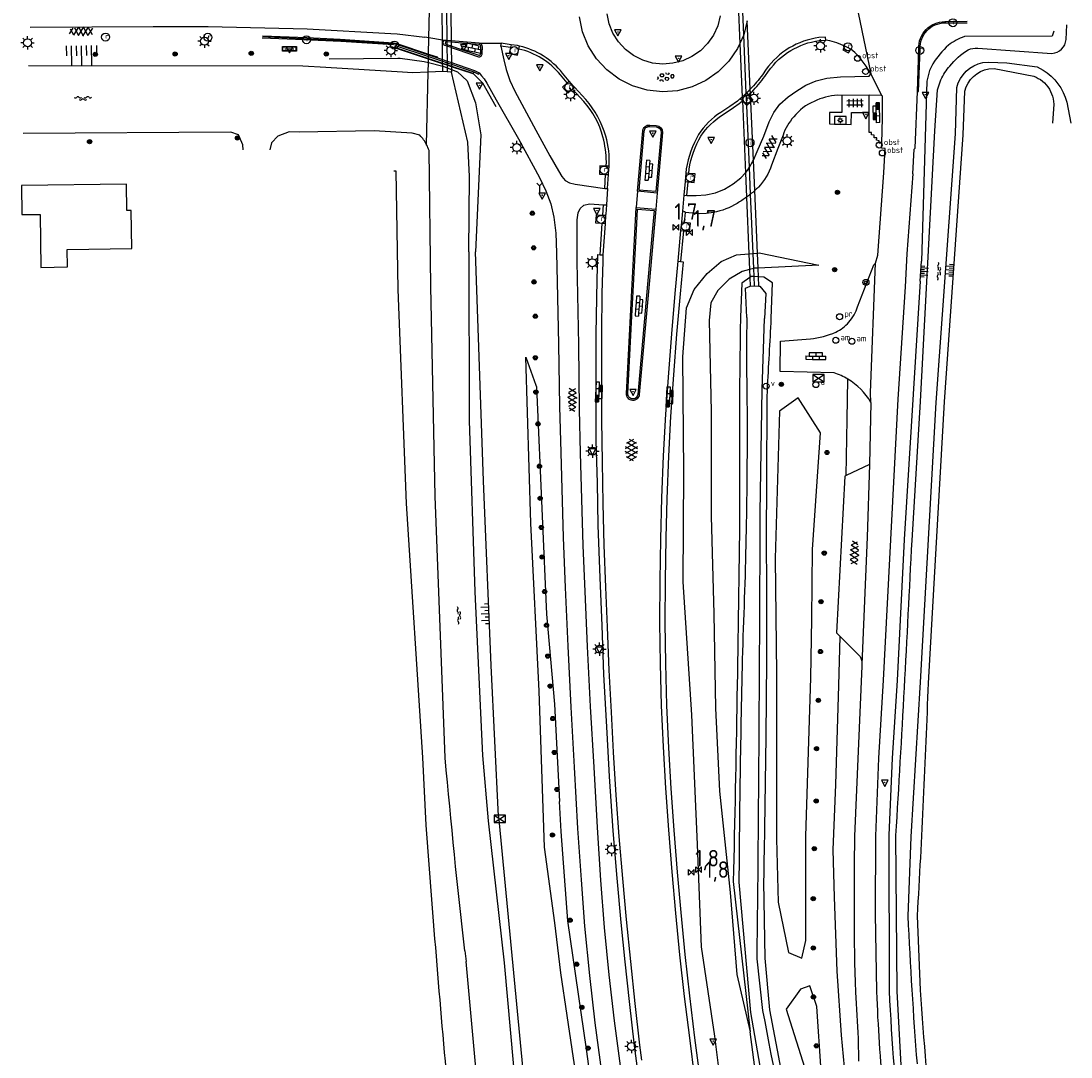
# Model space of a CAD drawing. Extents: x 121149 to 123702, y 457169 to 470031.
# Tile 64 of 87: x 121912 to 122070, y 468057 to 468213. Entities that reach past the tile are written whole.
import ezdxf

# ---------------------------------------------------------------- set-up
doc = ezdxf.new("R2010")
doc.units = 0
doc.header["$LTSCALE"] = 4
doc.layers.get('0').update_dxf_attribs({"color": 8, "linetype": 'CONTINUOUS'})
doc.layers.add('REFERENTIE', color=8, linetype='CONTINUOUS')
doc.styles.add('ISO', font='ISO')

# ---------------------------------------------------------------- blocks, each defined once
blk = doc.blocks.new('klinkers4')
at = {"color": 0, "linetype": 'ByBlock', "lineweight": -2}
for p, q in [((0, 1.5), (-0.5, 1.5)), ((-0.5, 1.5), (-0.5, 0.5)), ((-0.5, 0.5), (-0.5, -0.5)), ((0, 0.5), (-0.5, 0.5)), ((0, 1.5), (0, 1)), ((0.5, 1), (0, 1)), ((0, 1), (0, 0.5)), ((0, 0.5), (0, 0)), ((0.5, 0), (0, 0)), ((0, 0), (0, -0.5)), ((0.5, 0), (0.5, 1)), ((0.5, -1), (0.5, 0)), ((-0.5, -0.5), (-0.5, -1.5)), ((0, -0.5), (-0.5, -0.5)), ((-0.5, -1.5), (0, -1.5)), ((0, -0.5), (0, -1)), ((0, -1), (0.5, -1)), ((0, -1), (0, -1.5))]:
    blk.add_line(p, q, dxfattribs=at)
blk = doc.blocks.new('verkeersbord')
at = {"color": 0}
for p, q in [((0.5, 0.32), (-0.5, 0.32)), ((-0.5, 0.32), (0, -0.6)), ((0, -0.6), (0.5, 0.32))]:
    blk.add_line(p, q, dxfattribs=at)
blk = doc.blocks.new('verkeersbord-pl')
at = {"linetype": 'Continuous'}
blk.add_circle((0, 0), 0.03, dxfattribs=at)
blk = doc.blocks.new('kilometerpaal')
at = {"color": 0}
for p, q in [((-0.44, 0.44), (0.44, -0.44)), ((-0.44, -0.44), (-0.44, 0.44)), ((0.44, 0.44), (-0.44, -0.44)), ((0.44, -0.44), (0.44, 0.44))]:
    blk.add_line(p, q, dxfattribs=at)
at = {"color": 0, "style": 'ISO'}
blk.add_attdef('KILOMETERPAAL', (0.59, 0.87), '', height=2.5, dxfattribs=at)
blk = doc.blocks.new('lichtmast')
at = {"color": 0}
for p, q in [((-0.6, 0), (-1, 0)), ((-0.71, 0.71), (-0.42, 0.42)), ((0, 0.6), (0, 1)), ((0.42, 0.42), (0.71, 0.71)), ((0.6, 0), (1, 0)), ((-0.42, -0.42), (-0.71, -0.71)), ((0, -0.6), (0, -1)), ((0.42, -0.42), (0.71, -0.71))]:
    blk.add_line(p, q, dxfattribs=at)
blk.add_circle((0, 0), 0.6, dxfattribs=at)
blk = doc.blocks.new('asfalt6')
at = {"color": 0, "linetype": 'ByBlock', "lineweight": -2}
for p, q in [((-0.76, 1.01), (0.3, 1.62)), ((-0.3, 1.62), (0.76, 1.01)), ((-0.93, 0.18), (0.7, 1.13)), ((-0.89, -0.52), (0.89, 0.52)), ((-0.89, 0.52), (0.89, -0.52)), ((-0.7, 1.13), (0.93, 0.18)), ((-0.93, -0.18), (0.7, -1.13)), ((-0.76, -1.01), (0.3, -1.62)), ((-0.7, -1.13), (0.93, -0.18)), ((-0.3, -1.62), (0.76, -1.01))]:
    blk.add_line(p, q, dxfattribs=at)
blk = doc.blocks.new('boom')
at = {"color": 0}
for radius in [0.315, 0.225, 0.135]:
    blk.add_circle((0, 0), radius, dxfattribs=at)
blk = doc.blocks.new('asfalt4')
at = {"color": 0, "linetype": 'ByBlock', "lineweight": -2}
for p, q in [((-0.52, 1.14), (0.54, 1.69)), ((-0.43, 1.75), (0.63, 1.08)), ((-0.63, 0.38), (0.64, 1.04)), ((-0.63, 0.4), (0.66, -0.42)), ((-0.57, -0.3), (0.73, 0.38)), ((-0.53, 1.07), (0.74, 0.27)), ((-0.56, -0.38), (0.58, -1.1)), ((-0.49, -0.96), (0.67, -0.36)), ((-0.46, -1.19), (0.39, -1.73)), ((-0.34, -1.59), (0.57, -1.11))]:
    blk.add_line(p, q, dxfattribs=at)
blk = doc.blocks.new('bermverhardingblok')
at = {"color": 0, "linetype": 'ByBlock', "lineweight": -2}
for p, q in [((-0.5, 1.5), (-0.5, -1.5)), ((-0.5, 1.5), (0, 1.5)), ((-0.5, 0.5), (0, 0.5)), ((0, 1.5), (0, -1.5)), ((0.5, 1), (0, 1)), ((0, 1), (0.5, 1)), ((0.5, 0), (0, 0)), ((0.4, 0.9), (0.1, 0.9)), ((0.1, 0.9), (0.1, 0.1)), ((0.4, 0.1), (0.1, 0.1)), ((0.3, 0.8), (0.2, 0.8)), ((0.2, 0.8), (0.2, 0.2)), ((0.3, 0.2), (0.2, 0.2)), ((0.3, 0.8), (0.3, 0.2)), ((0.4, 0.9), (0.4, 0.1)), ((0.5, -1), (0.5, 1)), ((-0.5, -0.5), (0, -0.5)), ((-0.5, -1.5), (0, -1.5)), ((-0.4, -1.4), (-0.4, -0.6)), ((-0.4, -0.6), (-0.1, -0.6)), ((-0.4, -1.4), (-0.1, -1.4)), ((-0.3, -1.3), (-0.3, -0.7)), ((-0.3, -0.7), (-0.2, -0.7)), ((-0.3, -1.3), (-0.2, -1.3)), ((-0.2, -1.3), (-0.2, -0.7)), ((-0.1, -1.4), (-0.1, -0.6)), ((0, -1), (0.5, -1))]:
    blk.add_line(p, q, dxfattribs=at)
blk = doc.blocks.new('verklikker')
at = {"color": 0}
blk.add_circle((0, 0), 0.45, dxfattribs=at)
at = {"color": 0, "style": 'ISO'}
blk.add_attdef('VERKLIKKER', (0.7, 0), '', height=0.9, dxfattribs=at)
blk = doc.blocks.new('afsluiter')
at = {"color": 0}
blk.add_circle((0, 0), 0.45, dxfattribs=at)
at = {"color": 0, "style": 'ISO'}
blk.add_attdef('AFSLUITER', (0.7, 0), '', height=0.9, dxfattribs=at)
blk = doc.blocks.new('schk')
at = {"color": 0}
for p, q in [((0.86, 0.56), (-0.86, 0.56)), ((-0.86, 0.56), (-0.86, -0.56)), ((0.86, -0.56), (0.86, 0.56)), ((-0.86, -0.56), (0.86, -0.56))]:
    blk.add_line(p, q, dxfattribs=at)
at = {"color": 0, "linetype": 'Continuous'}
for p, q in [((-0.86, 0.56), (0.86, -0.56)), ((-0.86, -0.56), (0.86, 0.56))]:
    blk.add_line(p, q, dxfattribs=at)
blk = doc.blocks.new('afsl-brandstof')
at = {"color": 0}
blk.add_circle((0, 0), 0.45, dxfattribs=at)
at = {"color": 0, "style": 'ISO'}
blk.add_attdef('AFSL-BRANDSTOF', (0.7, 0), '', height=0.9, dxfattribs=at)
blk = doc.blocks.new('afvalbak')
at = {"color": 0}
blk.add_circle((0, 0), 0.45, dxfattribs=at)
at = {"color": 0, "style": 'ISO'}
blk.add_attdef('AFVALBAK', (0.7, 0), '', height=0.9, dxfattribs=at)
blk = doc.blocks.new('paal')
at = {"color": 0}
for radius in [0.45, 0.2]:
    blk.add_circle((0, 0), radius, dxfattribs=at)
blk = doc.blocks.new('water')
at = {"color": 0, "linetype": 'ByBlock', "lineweight": -2}
for centre, start, end in [((-0.01, 0.75), 129.7446, 230.2554), ((-0.32, 1.12), 309.7446, 50.2554), ((-0.32, 0.37), 309.7446, 50.2554), ((0.32, 0.01), 129.7446, 230.2554), ((0, 0.38), 309.7446, 50.2554), ((-0.01, -0.74), 129.7446, 230.2554), ((-0.32, -0.37), 309.7446, 50.2554), ((-0.32, -1.12), 309.7446, 50.2554), ((0, -0.37), 309.7446, 50.2554)]:
    blk.add_arc(centre, 0.244, start, end, dxfattribs=at)
blk = doc.blocks.new('talud')
at = {"color": 0}
for p, q in [((0, 0.75), (0.5, 0.75)), ((0, 0.5), (1, 0.5)), ((0, 0.25), (0.5, 0.25)), ((0, 0), (1, 0)), ((0, -0.25), (0.5, -0.25)), ((0, -0.5), (1, -0.5)), ((0, -0.75), (0.5, -0.75))]:
    blk.add_line(p, q, dxfattribs=at)
blk = doc.blocks.new('kolk')
at = {"color": 0}
blk.add_circle((0, 0), 0.6, dxfattribs=at)
at = {"color": 0, "linetype": 'Continuous', "style": 'ISO'}
blk.add_attdef('KOLK', (-0.04, -0.26), '', height=0.8, dxfattribs=at)
blk = doc.blocks.new('plaatsnaam')
at = {"color": 0}
blk.add_line((-0.69, 0), (0.69, 0), dxfattribs=at)
for points in [[(-1.05, 0.35), (1.05, 0.35), (1.05, -0.35), (-1.05, -0.35)], [(-0.99, 0.29), (0.99, 0.29), (0.99, -0.29), (-0.99, -0.29)]]:
    blk.add_lwpolyline(points, close=True, dxfattribs=at)
blk = doc.blocks.new('obstakel')
at = {"color": 0}
blk.add_circle((0, 0), 0.45, dxfattribs=at)
at = {"color": 0, "style": 'ISO'}
blk.add_attdef('OBSTAKEL', (0.7, 0), '', height=0.9, dxfattribs=at)
blk = doc.blocks.new('beton')
at = {"color": 0, "linetype": 'ByBlock', "lineweight": -2}
for p, q in [((-0.68, 0.66), (-0.45, 0.52)), ((-0.45, 0.26), (-0.68, 0.13)), ((-0.23, 1.44), (-0.45, 1.31)), ((-0.45, 1.31), (-0.45, 1.05)), ((-0.45, 1.05), (-0.23, 0.92)), ((-0.45, 0.52), (-0.45, 0.26)), ((0, 1.31), (-0.23, 1.44)), ((-0.23, 0.92), (0, 1.05)), ((0, 1.05), (0, 1.31)), ((0, 0.52), (0.23, 0.66)), ((0, 0.26), (0, 0.52)), ((0.23, 0.13), (0, 0.26)), ((0.23, 0.66), (0.45, 0.52)), ((0.45, 0.26), (0.23, 0.13)), ((0.45, 0.52), (0.45, 0.26)), ((-0.45, -0.26), (-0.23, -0.13)), ((-0.45, -0.52), (-0.45, -0.26)), ((-0.23, -0.66), (-0.45, -0.52)), ((-0.23, -0.13), (0, -0.26)), ((0, -0.52), (-0.23, -0.66)), ((0, -0.26), (0, -0.52)), ((0, -1.05), (0.23, -0.92)), ((0.23, -0.92), (0.45, -1.05)), ((0.45, -0.26), (0.68, -0.13)), ((0.45, -0.52), (0.45, -0.26)), ((0.68, -0.66), (0.45, -0.52))]:
    blk.add_line(p, q, dxfattribs=at)
blk = doc.blocks.new('inspectieput')
at = {"color": 0}
blk.add_circle((0, 0), 0.6, dxfattribs=at)
at = {"color": 0, "linetype": 'Continuous', "style": 'ISO'}
blk.add_attdef('I', (0, -0.39), '', height=0.8, dxfattribs=at)
blk = doc.blocks.new('schk-verl')
at = {"color": 0}
for p, q in [((0.86, 0.56), (-0.86, 0.56)), ((-0.86, 0.56), (-0.86, -0.56)), ((-0.24, 0), (-0.41, 0)), ((-0.29, 0.29), (-0.17, 0.17)), ((0, 0.24), (0, 0.41)), ((0.17, 0.17), (0.29, 0.29)), ((0.24, 0), (0.41, 0)), ((0.86, -0.56), (0.86, 0.56)), ((-0.86, -0.56), (0.86, -0.56)), ((-0.17, -0.17), (-0.29, -0.29)), ((0, -0.24), (0, -0.41)), ((0.17, -0.17), (0.29, -0.29))]:
    blk.add_line(p, q, dxfattribs=at)
blk.add_circle((0, 0), 0.243, dxfattribs=at)
blk = doc.blocks.new('tegels')
at = {"color": 0, "linetype": 'ByBlock', "lineweight": -2}
for p, q in [((0.62, 0.94), (-0.62, 0.94)), ((0.62, 0.31), (-0.62, 0.31)), ((-0.31, -1.23), (-0.31, 1.25)), ((0.31, -1.23), (0.31, 1.25)), ((0.62, -0.31), (-0.62, -0.31)), ((0.62, -0.94), (-0.62, -0.94))]:
    blk.add_line(p, q, dxfattribs=at)
blk = doc.blocks.new('wegwijzer')
at = {"color": 0}
for q in [(-0.42, 1.42), (0.42, 1.42), (0, 0)]:
    blk.add_line((0, 1), q, dxfattribs=at)

msp = doc.modelspace()

# ---------------------------------------------------------------- linework, layer by layer
at = {"layer": 'REFERENTIE'}
for points in [[(122019.672, 468221.762), (122020.175, 468209.906)], [(122036.638, 468221.073), (122039.863, 468205.336)], [(121975.395, 468210.402), (121975.309, 468219.476)], [(121975.934, 468219.629), (121976.048, 468210.335)], [(122020.744, 468211.163), (122020.341, 468220.463)], [(121973.372, 468210.718), (121973.558, 468219.064)], [(121976.636, 468214.568), (121976.701, 468210.284)], [(122020.175, 468209.906), (122019.813, 468209.105), (122018.517, 468207.221), (122016.908, 468205.602), (122015.034, 468204.299), (122012.967, 468203.359), (122010.755, 468202.778), (122008.497, 468202.611), (122006.208, 468202.869), (122004.018, 468203.497), (122002.014, 468204.527), (122000.155, 468205.915), (121998.584, 468207.589), (121997.347, 468209.538), (121996.496, 468211.662), (121996.035, 468213.916)], [(122005.545, 468207.375), (122004.169, 468208.076), (122002.931, 468209.001), (122001.882, 468210.141), (122001.051, 468211.433), (122000.476, 468212.852), (122000.176, 468214.37)], [(122017.187, 468214.042), (122016.829, 468212.548), (122016.185, 468211.151), (122015.313, 468209.882), (122014.237, 468208.801), (122012.956, 468207.918), (122011.577, 468207.274), (122010.078, 468206.899), (122008.553, 468206.785), (122007.031, 468206.934), (122005.545, 468207.375)], [(122021.271, 468213.311), (122020.744, 468211.163)], [(122021.726, 468202.998), (122021.271, 468213.311)], [(121913.355, 468212.352), (121931.871, 468212.453), (121940.11, 468212.423), (121955.039, 468212.112), (121967.653, 468211.4)], [(121967.653, 468211.4), (121968.572, 468211.348), (121972.732, 468210.818)], [(122067.414, 468211.725), (122067.167, 468210.975), (122053.971, 468210.914)], [(122069.279, 468210.502), (122069.39, 468212.714)], [(121948.25, 468210.755), (121953.296, 468210.549), (121960.094, 468210.237), (121968.025, 468209.711)], [(121948.312, 468211.051), (121955.006, 468210.768), (121960.009, 468210.525), (121968.019, 468210.008)], [(121948.312, 468210.913), (121950.121, 468210.848), (121960.06, 468210.396), (121968.055, 468209.87)], [(121968.019, 468210.008), (121968.032, 468210.007), (121968.508, 468209.898)], [(121968.025, 468209.711), (121968.055, 468209.87)], [(121968.055, 468209.87), (121968.47, 468209.769)], [(121968.47, 468209.769), (121968.408, 468209.553)], [(121968.47, 468209.769), (121973.315, 468208.156)], [(121968.508, 468209.898), (121973.318, 468208.291)], [(121973.372, 468210.718), (121972.732, 468210.818)], [(121973.318, 468208.291), (121973.372, 468210.718)], [(121975.395, 468210.402), (121973.372, 468210.718)], [(121975.396, 468210.322), (121975.395, 468210.402)], [(121975.764, 468210.344), (121975.395, 468210.402)], [(121975.423, 468207.449), (121975.396, 468210.322)], [(121976.051, 468210.11), (121975.839, 468210.124), (121975.789, 468209.842), (121976.055, 468209.752)], [(121976.048, 468210.335), (121975.86, 468210.35)], [(121976.048, 468210.335), (121976.051, 468210.11)], [(121976.701, 468210.284), (121976.048, 468210.335)], [(121976.704, 468210.065), (121976.051, 468210.11)], [(121976.051, 468210.11), (121976.055, 468209.752)], [(121976.055, 468209.752), (121976.712, 468209.528)], [(121976.055, 468209.752), (121976.058, 468209.522)], [(121976.701, 468210.284), (121976.704, 468210.065)], [(121980.939, 468209.948), (121976.701, 468210.284)], [(121980.924, 468209.728), (121977.832, 468209.987), (121976.704, 468210.065)], [(121976.704, 468210.065), (121976.712, 468209.528)], [(121980.939, 468209.948), (121984.232, 468209.909)], [(121984.232, 468209.909), (121984.154, 468209.467), (121984.209, 468209.468)], [(121985.752, 468209.699), (121984.232, 468209.909)], [(122020.744, 468211.163), (122020.175, 468209.906)], [(122020.175, 468209.906), (122020.518, 468201.825)], [(122021.124, 468202.392), (122020.744, 468211.163)], [(122033.101, 468210.39), (122033.071, 468210.838), (122032.072, 468210.766)], [(122032.1, 468210.316), (122032.443, 468210.353), (122033.101, 468210.39)], [(122035.949, 468209.475), (122034.761, 468209.992), (122033.728, 468210.282), (122033.101, 468210.39)], [(121973.301, 468207.537), (121968.312, 468209.188), (121968.408, 468209.553)], [(121968.408, 468209.553), (121973.31, 468207.914)], [(121968.482, 468209.229), (121973.303, 468207.626)], [(121973.315, 468208.156), (121973.318, 468208.291)], [(121973.318, 468208.291), (121974.628, 468207.854), (121974.658, 468207.708)], [(121975.728, 468209.635), (121976.058, 468209.522)], [(121976.058, 468209.522), (121976.651, 468209.319), (121976.716, 468209.296)], [(121976.058, 468209.522), (121976.086, 468207.224)], [(121976.712, 468209.528), (121977.669, 468209.202), (121980.864, 468208.103)], [(121976.712, 468209.528), (121976.716, 468209.296)], [(121976.716, 468209.296), (121977.591, 468208.979), (121980.811, 468207.888)], [(121976.716, 468209.296), (121976.75, 468206.999)], [(121981.165, 468208.38), (121981.192, 468209.406)], [(121981.385, 468208.382), (121981.411, 468209.391)], [(121985.655, 468209.27), (121984.209, 468209.468)], [(121984.209, 468209.468), (121984.623, 468207.41), (121984.98, 468205.954), (121985.564, 468204.286), (121986.276, 468202.682), (121989.477, 468196.831), (121991.586, 468192.987), (121992.858, 468190.689), (121993.345, 468189.86), (121993.846, 468189.248), (121994.515, 468188.911), (121995.358, 468188.678), (121999.825, 468188.047)], [(121985.655, 468209.27), (121985.455, 468208.387), (121986.691, 468208.138), (121986.896, 468209.05)], [(121985.752, 468209.699), (121985.655, 468209.27)], [(121986.683, 468209.57), (121985.752, 468209.699)], [(121986.896, 468209.05), (121986.997, 468209.501)], [(122035.949, 468209.475), (122035.659, 468208.945), (122036.537, 468208.468), (122036.851, 468209.014)], [(122036.851, 468209.014), (122035.949, 468209.475)], [(122039.863, 468205.336), (122039.186, 468206.459), (122038.292, 468207.66), (122037.486, 468208.527), (122036.851, 468209.014)], [(122055.976, 468209.204), (122067.139, 468208.391)], [(121958.364, 468207.589), (121968.707, 468207.653)], [(121968.707, 468207.653), (121969.026, 468207.655), (121972.637, 468207.172), (121973.29, 468207.004)], [(121973.258, 468205.571), (121973.29, 468207.004)], [(121973.29, 468207.004), (121973.301, 468207.537)], [(121973.29, 468207.004), (121975.433, 468206.451)], [(121973.301, 468207.537), (121973.303, 468207.626)], [(121975.429, 468206.833), (121973.301, 468207.537)], [(121973.303, 468207.626), (121973.31, 468207.914)], [(121973.303, 468207.626), (121975.428, 468206.92)], [(121973.31, 468207.914), (121973.315, 468208.156)], [(121973.31, 468207.914), (121975.425, 468207.207)], [(121973.315, 468208.156), (121974.658, 468207.708)], [(121974.658, 468207.708), (121975.423, 468207.449)], [(121975.425, 468207.207), (121975.423, 468207.449)], [(121975.423, 468207.449), (121976.086, 468207.224)], [(121975.428, 468206.92), (121975.425, 468207.207)], [(121975.425, 468207.207), (121976.089, 468206.985)], [(121975.428, 468206.92), (121976.093, 468206.699)], [(121975.429, 468206.833), (121975.428, 468206.92)], [(121975.433, 468206.451), (121975.429, 468206.833)], [(121976.094, 468206.613), (121975.429, 468206.833)], [(121976.086, 468207.224), (121976.75, 468206.999)], [(121976.086, 468207.224), (121976.089, 468206.985)], [(121976.089, 468206.985), (121976.093, 468206.699)], [(121976.089, 468206.985), (121976.754, 468206.762)], [(121976.093, 468206.699), (121976.758, 468206.477)], [(121976.093, 468206.699), (121976.094, 468206.613)], [(121976.094, 468206.613), (121976.098, 468206.237)], [(121976.759, 468206.393), (121976.094, 468206.613)], [(121976.75, 468206.999), (121980.245, 468205.814), (121980.932, 468205.443)], [(121976.75, 468206.999), (121976.754, 468206.762)], [(121976.754, 468206.762), (121980.108, 468205.641)], [(121976.754, 468206.762), (121976.758, 468206.477)], [(122049.191, 468206.822), (122048.707, 468205.823), (122048.304, 468204.201), (122047.51, 468177.09)], [(122056.742, 468206.998), (122057.619, 468207.091), (122060.331, 468206.968), (122064.923, 468206.36), (122065.797, 468205.889)], [(121957.857, 468206.29), (121954.36, 468206.448), (121913.101, 468206.5)], [(121969.4, 468205.56), (121957.857, 468206.29)], [(121973.258, 468205.571), (121970.913, 468205.465), (121969.4, 468205.56)], [(121973.015, 468194.646), (121973.258, 468205.571)], [(121975.44, 468205.671), (121973.258, 468205.571)], [(121975.44, 468205.671), (121975.433, 468206.451)], [(121975.433, 468206.451), (121975.771, 468206.363), (121976.098, 468206.237)], [(121976.106, 468205.606), (121975.44, 468205.671)], [(121976.098, 468206.237), (121976.106, 468205.606)], [(121976.098, 468206.237), (121976.766, 468205.98)], [(121976.772, 468205.542), (121976.106, 468205.606)], [(121976.758, 468206.477), (121979.98, 468205.406), (121980.044, 468205.344)], [(121976.758, 468206.477), (121976.759, 468206.393)], [(121980.044, 468205.344), (121980.036, 468205.309), (121976.759, 468206.393)], [(121976.759, 468206.393), (121976.766, 468205.98)], [(121976.766, 468205.98), (121976.772, 468205.542)], [(121976.766, 468205.98), (121977.645, 468205.64), (121979.122, 468204.272), (121980.379, 468200.923), (121981.182, 468196.129), (121980.369, 468178.498)], [(121979.36, 468178.524), (121979.474, 468189.837), (121979.198, 468195.037), (121976.772, 468205.542)], [(121980.108, 468205.641), (121980.044, 468205.344)], [(121980.044, 468205.344), (121981.441, 468203.983), (121983.423, 468200.404)], [(121980.108, 468205.641), (121980.805, 468205.252), (121980.932, 468205.443)], [(121980.932, 468205.443), (121981.283, 468205.032), (121981.692, 468204.568), (121982.081, 468203.901), (121983.478, 468201.387), (121986.825, 468195.545), (121990.019, 468189.686), (121990.955, 468187.697), (121991.7, 468185.73), (121992.153, 468183.752), (121992.449, 468181.31), (121992.555, 468178.351), (121992.652, 468174.001), (121992.876, 468164.628), (121993.023, 468155.21), (121993.22, 468148.304), (121993.557, 468135.502), (121993.847, 468127.972), (121994.258, 468119.133), (121994.721, 468109.955), (121995.218, 468100.897), (121995.735, 468091.679), (121996.254, 468083.962), (121996.802, 468076.967), (121997.511, 468069.534), (121998.318, 468062.383), (121999.356, 468054.979)], [(121994.171, 468203.936), (121993.159, 468205.144)], [(121994.496, 468204.219), (121993.488, 468205.43)], [(122022.197, 468192.323), (122022.788, 468193.603), (122023.757, 468195.914), (122024.558, 468198.064), (122025.286, 468199.474), (122026.203, 468200.763), (122027.428, 468201.84), (122028.725, 468202.777), (122030.121, 468203.604), (122031.658, 468204.237), (122033.279, 468204.683), (122035.323, 468204.842), (122039.636, 468204.954), (122039.863, 468205.336)], [(122024.125, 468206.004), (122023.575, 468205.177)], [(122023.926, 468204.903), (122024.492, 468205.725)], [(122039.863, 468205.336), (122041.506, 468202.077)], [(122057.642, 468206.052), (122058.422, 468206.114), (122064.404, 468204.95)], [(121994.997, 468202.982), (121994.296, 468202.381), (121993.466, 468203.325), (121994.171, 468203.936)], [(121994.171, 468203.936), (121994.496, 468204.219)], [(121995.318, 468203.257), (121995.088, 468203.508), (121994.496, 468204.219)], [(122046.079, 468135.053), (122047.362, 468155.991), (122049.519, 468196.715), (122049.899, 468202.884), (122050.406, 468204.435)], [(121995.318, 468203.257), (121994.997, 468202.982)], [(121996.655, 468201.169), (121994.997, 468202.982)], [(121996.981, 468201.444), (121995.318, 468203.257)], [(122021.203, 468200.551), (122021.151, 468201.754), (122021.124, 468202.392)], [(122021.169, 468202.436), (122021.487, 468202.082)], [(122021.487, 468202.082), (122021.754, 468202.363)], [(122021.487, 468202.082), (122021.781, 468201.756)], [(122021.754, 468202.363), (122021.726, 468202.998)], [(122021.754, 468202.363), (122021.954, 468202.572)], [(122021.781, 468201.756), (122021.754, 468202.363)], [(122035.498, 468202.077), (122035.515, 468199.472), (122033.668, 468199.5), (122033.644, 468197.786), (122036.943, 468197.706), (122036.952, 468199.475), (122039.631, 468199.467)], [(122035.498, 468202.077), (122034.848, 468202.108)], [(122039.636, 468202.084), (122035.498, 468202.077)], [(122039.631, 468199.467), (122039.636, 468202.084)], [(122041.506, 468202.077), (122039.636, 468202.084)], [(122041.512, 468194.863), (122041.658, 468198.625), (122041.631, 468201.94), (122041.506, 468202.077)], [(122045.504, 468078.49), (122045.952, 468090.393), (122047.38, 468113.718), (122049.733, 468155.823), (122052.625, 468196.258), (122052.821, 468203.25)], [(122046.213, 468190.257), (122046.419, 468193.951), (122046.568, 468194.129), (122046.923, 468202.631)], [(122048.55, 468113.566), (122050.988, 468155.934), (122053.774, 468196.122), (122054.025, 468202.726)], [(122019.799, 468201.201), (122018.657, 468200.402), (122017.315, 468199.516)], [(122017.548, 468199.124), (122018.383, 468199.671), (122019.225, 468200.239), (122020.056, 468200.845), (122020.543, 468201.237)], [(122020.543, 468201.237), (122020.233, 468201.571)], [(122020.518, 468201.825), (122020.543, 468201.237)], [(122020.543, 468201.237), (122021.004, 468190.398)], [(122021.203, 468200.551), (122020.543, 468201.237)], [(122021.811, 468201.085), (122021.203, 468200.551)], [(122021.606, 468191.253), (122021.203, 468200.551)], [(122021.811, 468201.085), (122021.781, 468201.756)], [(122021.781, 468201.756), (122022.125, 468201.374), (122021.811, 468201.085)], [(122022.197, 468192.323), (122021.811, 468201.085)], [(122067.325, 468201.555), (122067.415, 468200.726), (122067.234, 468197.866)], [(122069.36, 468201.061), (122070.01, 468197.866)], [(122041.512, 468194.863), (122041.139, 468194.86), (122041.134, 468195.236), (122040.75, 468195.305), (122040.802, 468195.663), (122040.361, 468195.677), (122040.375, 468196.082), (122039.975, 468196.122), (122039.998, 468196.486), (122039.607, 468196.456), (122039.631, 468199.467)], [(122006.59, 468197.39), (122007.567, 468197.335)], [(122006.608, 468197.599), (122007.581, 468197.544)], [(121945.381, 468193.888), (121945.372, 468194.647), (121944.722, 468196.107), (121943.55, 468196.51), (121912.286, 468196.342)], [(121971.998, 468196.063), (121970.86, 468196.37), (121965.101, 468196.753), (121953.834, 468196.536), (121952.312, 468196.577), (121950.631, 468195.949), (121949.679, 468194.934), (121949.421, 468193.87)], [(122004.764, 468187.627), (122005.553, 468196.71)], [(122004.991, 468187.817), (122005.763, 468196.694)], [(122008.31, 468196.504), (122007.523, 468187.581), (122004.991, 468187.817)], [(122008.519, 468196.491), (122007.714, 468187.352)], [(122026.664, 468196.058), (122025.882, 468194.093), (122024.942, 468191.564)], [(122041.861, 468190.392), (122042.04, 468194.051), (122041.472, 468194.102), (122041.512, 468194.863)], [(121973.638, 468173.294), (121973.397, 468193.754)], [(122000.027, 468191.431), (121999.086, 468191.472), (121999.037, 468190.219), (121999.946, 468190.169)], [(122000.027, 468191.431), (122000.075, 468192.04)], [(122000.492, 468191.411), (122000.027, 468191.431)], [(122000.4, 468190.144), (122000.464, 468191.007)], [(122012.092, 468191.003), (122012.037, 468190.366)], [(122012.487, 468190.323), (122012.541, 468190.938)], [(122021.004, 468190.398), (122021.305, 468190.733), (122021.606, 468191.253)], [(122021.606, 468191.253), (122022.088, 468192.086), (122022.197, 468192.323)], [(122021.781, 468187.206), (122021.606, 468191.253)], [(122022.4, 468187.727), (122022.197, 468192.323)], [(121972.929, 468092.174), (121972.469, 468102.373), (121969.991, 468140.621), (121968.728, 468172.836), (121968.453, 468190.671), (121968.067, 468190.675)], [(121999.825, 468188.047), (121999.946, 468190.169)], [(121999.946, 468190.169), (122000.4, 468190.144)], [(122000.241, 468188.03), (122000.4, 468190.144)], [(122012.037, 468190.366), (122011.928, 468189.112)], [(122012.487, 468190.323), (122012.037, 468190.366)], [(122012.197, 468186.981), (122013.595, 468186.973), (122015.041, 468187.117), (122016.488, 468187.411), (122017.864, 468187.939), (122019.164, 468188.732), (122020.32, 468189.641), (122021.004, 468190.398)], [(122012.398, 468189.061), (122013.312, 468188.961), (122013.429, 468190.232), (122012.487, 468190.323)], [(122021.004, 468190.398), (122021.159, 468186.731)], [(122046.213, 468190.257), (122045.323, 468178.222), (122045.068, 468173.219), (122043.941, 468156.336), (122041.714, 468114.024), (122041.039, 468102.272), (122040.567, 468090.511), (122040.526, 468078.805), (122040.741, 468067.102)], [(122040.57, 468176.786), (122040.909, 468178.005), (122041.861, 468190.392)], [(121928.646, 468179.016), (121928.564, 468184.731), (121927.877, 468184.721), (121927.82, 468188.712), (121912.015, 468188.485), (121912.077, 468184.11), (121914.849, 468184.15), (121914.963, 468176.171), (121918.953, 468176.228), (121918.915, 468178.876), (121928.646, 468179.016)], [(121999.825, 468188.047), (122000.241, 468188.03)], [(122000.241, 468188.03), (122000.068, 468185.578)], [(122004.764, 468187.627), (122004.563, 468185.173)], [(122007.714, 468187.352), (122004.764, 468187.627)], [(122011.928, 468189.112), (122011.747, 468187.021)], [(122011.928, 468189.112), (122012.398, 468189.061)], [(122012.197, 468186.981), (122012.398, 468189.061)], [(122022.814, 468178.331), (122022.4, 468187.727)], [(122007.714, 468187.352), (122007.505, 468184.936)], [(122011.747, 468187.021), (122011.521, 468184.615)], [(122011.747, 468187.021), (122012.197, 468186.981)], [(122021.159, 468186.731), (122021.521, 468178.214)], [(122022.168, 468178.273), (122021.781, 468187.206)], [(122002.215, 468055.934), (122001.283, 468062.71), (122000.499, 468069.627), (121999.815, 468076.756), (121999.248, 468083.89), (121998.755, 468091.812), (121998.215, 468100.9), (121997.708, 468110.041), (121997.24, 468119.056), (121996.866, 468127.337), (121996.6, 468134.296), (121996.375, 468141.274), (121996.187, 468148.255), (121996.037, 468154.766), (121995.951, 468164.52), (121995.696, 468177.065), (121995.684, 468183.353), (121995.838, 468184.372), (121996.152, 468185.033), (121996.69, 468185.527), (121997.51, 468185.748), (121999.635, 468185.607)], [(121999.535, 468184.035), (121999.635, 468185.607)], [(121999.635, 468185.607), (122000.068, 468185.578)], [(122000.068, 468185.578), (121999.973, 468184.178), (121999.962, 468184.015)], [(122003.109, 468157.184), (122003.71, 468168.836), (122004.563, 468185.173)], [(122004.563, 468185.173), (122007.505, 468184.936)], [(122004.649, 468182.785), (122004.766, 468184.934), (122007.265, 468184.719), (122007.077, 468182.586), (122006.283, 468173.646), (122004.808, 468157.045)], [(122007.505, 468184.936), (122006.502, 468173.627), (122005.027, 468157.029)], [(122011.521, 468184.615), (122011.369, 468182.989)], [(122011.935, 468184.415), (122011.953, 468184.558), (122011.521, 468184.615)], [(121999.438, 468182.752), (121998.501, 468182.816), (121998.599, 468184.08), (121999.535, 468184.035)], [(121999.535, 468184.035), (121999.962, 468184.015)], [(121999.962, 468184.015), (121999.874, 468182.722)], [(122011.369, 468182.989), (122011.251, 468181.727)], [(122011.804, 468182.944), (122011.369, 468182.989)], [(122011.679, 468181.683), (122012.594, 468181.589), (122012.729, 468182.848), (122011.804, 468182.944)], [(122011.935, 468184.415), (122011.804, 468182.944)], [(122016.199, 468184.437), (122015.078, 468184.296), (122014.152, 468184.257), (122011.935, 468184.415)], [(121999.128, 468178.077), (121999.438, 468182.752)], [(121999.874, 468182.722), (121999.438, 468182.752)], [(121999.874, 468182.722), (121999.557, 468178.056)], [(122003.328, 468157.167), (122003.93, 468168.824), (122004.649, 468182.785)], [(122011.251, 468181.727), (122010.818, 468177.095)], [(122011.251, 468181.727), (122011.679, 468181.683)], [(122011.679, 468181.683), (122011.255, 468177.073)], [(121979.36, 468178.524), (121979.438, 468153.117), (121980.252, 468127.291), (121981.415, 468102.653), (121982.275, 468092.829), (121984.678, 468071.442), (121986.544, 468050.809)], [(121983.842, 468093.54), (121982.715, 468116.234), (121981.564, 468144.017), (121980.369, 468178.498)], [(122019.043, 468039.133), (122016.413, 468060.403), (122014.384, 468073.826), (122013.786, 468089.255), (122012.949, 468108.761), (122011.622, 468128.83), (122011.722, 468145.361), (122011.598, 468162.707), (122012.129, 468170.063), (122013.285, 468172.821), (122015.22, 468175.258), (122017.354, 468177.051), (122019.635, 468178.042), (122021.521, 468178.214)], [(122021.521, 468178.214), (122022.168, 468178.273)], [(122021.521, 468178.214), (122021.622, 468175.847)], [(122022.168, 468178.273), (122022.814, 468178.331)], [(122022.265, 468176.014), (122022.168, 468178.273)], [(122022.814, 468178.331), (122023.068, 468178.354), (122032.061, 468176.502), (122022.914, 468176.06)], [(122022.914, 468176.06), (122022.814, 468178.331)], [(122005.636, 468049.169), (122004.33, 468058.959), (122003.533, 468065.606), (122002.897, 468071.608), (122002.32, 468077.502), (122001.72, 468084.188), (122001.113, 468091.319), (122000.54, 468099.481), (122000.169, 468106.085), (121999.707, 468114.858), (121999.431, 468122.24), (121999.116, 468129.429), (121998.832, 468137.335), (121998.717, 468143.719), (121998.552, 468150.023), (121998.547, 468156.908), (121998.545, 468166.174), (121998.669, 468174.259), (121998.767, 468178.093), (121999.128, 468178.077)], [(121999.128, 468178.077), (121999.557, 468178.056)], [(121999.557, 468178.056), (121999.519, 468177.087), (121999.408, 468172.22), (121999.341, 468166.319), (121999.326, 468160.144), (121999.341, 468153.149), (121999.417, 468146.852), (121999.558, 468140.62), (121999.695, 468134.356), (121999.944, 468128.021), (122000.197, 468121.97), (122000.442, 468115.514), (122000.786, 468109.191), (122001.108, 468103.145), (122001.512, 468096.693), (122001.949, 468090.475), (122002.483, 468084.117), (122003.041, 468077.967), (122003.683, 468071.644), (122004.332, 468065.293), (122005.065, 468059.047), (122005.384, 468056.766)], [(122010.818, 468177.095), (122010.357, 468172.213), (122009.851, 468166.146), (122009.416, 468160.292), (122008.96, 468154.061), (122008.628, 468147.804), (122008.381, 468141.48), (122008.232, 468135.258), (122008.118, 468128.992), (122008.09, 468122.666), (122008.159, 468116.45), (122008.343, 468110.185), (122008.615, 468103.946), (122008.99, 468097.745), (122009.422, 468091.45), (122009.941, 468085.137), (122010.472, 468078.922), (122011.1, 468072.659), (122011.801, 468066.367), (122012.565, 468060.15), (122013.359, 468054.019)], [(122011.255, 468177.073), (122011.63, 468177.023), (122011.166, 468172.199), (122010.652, 468166.095), (122010.182, 468159.963), (122009.735, 468153.725), (122009.424, 468147.732), (122009.168, 468141.295), (122009.027, 468135.46), (122008.919, 468128.945), (122008.888, 468122.622), (122008.948, 468116.501), (122009.129, 468110.216), (122009.434, 468103.84), (122009.777, 468097.709), (122010.211, 468091.411), (122010.743, 468085.094), (122011.257, 468079.007), (122011.878, 468072.717), (122012.573, 468066.476), (122013.354, 468060.122)], [(122010.818, 468177.095), (122011.255, 468177.073)], [(122039.891, 468155.841), (122039.809, 468157.309), (122040.57, 468176.786)], [(122040.57, 468176.786), (122040.353, 468176.539)], [(122047.328, 468174.096), (122047.51, 468177.09)], [(122021.622, 468175.847), (122020.498, 468175.555), (122018.574, 468174.418), (122016.867, 468172.679), (122015.818, 468170.844), (122015.55, 468168.148), (122015.824, 468154.446), (122015.836, 468138.698), (122016.232, 468123.973), (122016.519, 468109.79), (122017.111, 468097.311), (122018.716, 468082.017), (122019.712, 468069.694), (122021.707, 468061.028)], [(122022.265, 468176.014), (122021.622, 468175.847)], [(122021.622, 468175.847), (122021.672, 468174.651)], [(122022.914, 468176.06), (122022.333, 468176.032), (122022.265, 468176.014)], [(122022.319, 468174.779), (122022.265, 468176.014)], [(122022.972, 468174.748), (122022.914, 468176.06)], [(122037.884, 468170.252), (122040.353, 468176.539)], [(122021.672, 468174.651), (122020.457, 468173.8), (122020.252, 468168.676)], [(122022.319, 468174.779), (122021.885, 468174.8), (122021.672, 468174.651)], [(122021.672, 468174.651), (122021.728, 468173.351)], [(122022.38, 468173.368), (122022.319, 468174.779)], [(122022.972, 468174.748), (122022.319, 468174.779)], [(122023.034, 468173.351), (122022.972, 468174.748)], [(122024.901, 468168.481), (122025.099, 468173.861), (122023.781, 468174.709), (122022.972, 468174.748)], [(122047.328, 468174.096), (122044.92, 468135.191), (122043.837, 468113.938), (122043.104, 468102.275), (122042.582, 468090.663), (122042.625, 468067.213)], [(121974.286, 468141.712), (121973.638, 468173.294)], [(122021.215, 468168.614), (122021.028, 468173.025), (122021.728, 468173.351)], [(122021.728, 468173.351), (122022.38, 468173.368)], [(122022.38, 468173.368), (122023.034, 468173.351)], [(122023.034, 468173.351), (122023.153, 468173.348), (122024.08, 468172.236), (122023.857, 468168.453)], [(122023.222, 468139.265), (122023.503, 468157.76), (122023.857, 468168.453)], [(122026.228, 468160.504), (122026.269, 468165.035)], [(122026.269, 468165.035), (122030.78, 468165.428)], [(121990.772, 468088.848), (121989.948, 468112.331), (121988.682, 468137.654), (121987.943, 468162.652), (121989.45, 468158.444)], [(122034.345, 468160.288), (122026.228, 468160.504)], [(122036.303, 468153.277), (122036.41, 468159.349)], [(121989.45, 468158.444), (121989.553, 468158.155), (121990.412, 468138.699), (121991.072, 468123.956), (121992.249, 468110.369), (121993.031, 468095.733)], [(122020.119, 468157.843), (122020.134, 468139.371)], [(122030.976, 468123.232), (122031.113, 468133.66), (122032.305, 468151.229), (122028.918, 468156.517), (122026.115, 468154.499), (122025.487, 468132.314), (122025.695, 468114.959), (122025.66, 468090.118), (122025.922, 468080.57), (122027.505, 468072.984), (122029.509, 468072.141), (122030.092, 468074.807), (122030.108, 468090.505), (122030.859, 468114.372), (122030.976, 468123.232)], [(122039.891, 468155.841), (122039.699, 468146.471)], [(122036.18, 468144.811), (122036.303, 468153.277)], [(122039.699, 468146.471), (122036.18, 468144.811)], [(122039.699, 468146.471), (122039.343, 468135.542), (122038.532, 468116.396)], [(122035.984, 468144.719), (122034.709, 468121.113)], [(122036.18, 468144.811), (122035.984, 468144.719)], [(121975.816, 468102.286), (121974.286, 468141.712)], [(122034.709, 468121.113), (122035.257, 468120.569)], [(122035.043, 468113.209), (122035.257, 468120.569)], [(122035.257, 468120.569), (122038.265, 468117.584)], [(122038.519, 468116.092), (122037.437, 468090.524)], [(122034.624, 468098.314), (122035.043, 468113.209)], [(122034.204, 468088.454), (122034.624, 468098.314)], [(122045.539, 467808.956), (122041.281, 467816.81), (122036.918, 467836.522), (122029.461, 467875.421), (122022.4, 467912.925), (122015.771, 467949.636), (122010.383, 467979.523), (122004.9, 468009.716), (121999.691, 468039.307), (121997.094, 468058.44), (121994.258, 468077.78), (121993.272, 468091.221), (121993.031, 468095.733)], [(121983.842, 468093.54), (121983.939, 468092.496)], [(121983.939, 468092.496), (121987.922, 468051.067)], [(122047.082, 468033.038), (122045.626, 468044.249), (122044.462, 468056.052), (122043.824, 468067.159), (122043.668, 468090.614)], [(121992.322, 468077.471), (121990.772, 468088.848)], [(122034.414, 468081.322), (122034.204, 468088.454)], [(122019.174, 468083.665), (122021.707, 468061.028)], [(122020.026, 468083.601), (122021.751, 468063.946), (122024.913, 468045.765), (122028.022, 468029.832)], [(122028.08, 468046.381), (122024.681, 468064.376), (122023.975, 468072.139), (122023.783, 468083.63)], [(122034.834, 468070.203), (122034.414, 468081.322)], [(121993.237, 468069.917), (121992.322, 468077.471)], [(122047.35, 468067.325), (122046.897, 468078.508)], [(121978.752, 468073.26), (121978.977, 468071.665)], [(121980.795, 468051.748), (121978.977, 468071.665)], [(122023.643, 468064.271), (122022.772, 468072.053)], [(121994.147, 468063.487), (121993.237, 468069.917)], [(122035.463, 468060.553), (122034.834, 468070.203)], [(122040.731, 468008.633), (122038.113, 468020.431), (122035.888, 468031.628), (122032.41, 468055.134), (122031.755, 468064.87), (122030.714, 468067.984), (122029.273, 468067.498), (122027.151, 468064.477), (122030.18, 468054.797)], [(121995.459, 468054.744), (121994.147, 468063.487)], [(122013.354, 468060.122), (122014.152, 468054.13), (122015.083, 468047.905), (122016.593, 468038.62), (122018.711, 468026.401), (122021.013, 468013.091), (122024.095, 467995.682), (122026.49, 467981.523), (122030.464, 467959.632), (122033.345, 467943.496), (122039.201, 467911.931), (122043.209, 467890.334), (122046.274, 467873.742), (122050.053, 467853.707), (122052.791, 467839.647), (122055.578, 467825.913), (122056.35, 467821.936)], [(122029.34, 468019.486), (122026.171, 468033.557), (122023.642, 468046.473), (122021.707, 468061.028)], [(122036.064, 468054.1), (122035.463, 468060.553)], [(122037.994, 468060.059), (122038.01, 468056.656)]]:
    msp.add_lwpolyline(points, dxfattribs=at)
for points in [[(122046.923, 468202.631), (122047.091, 468209.08, -0.4240229), (122051.029, 468213.184), (122051.184, 468213.195), (122054.383, 468213.234)], [(122046.923, 468202.631), (122047.079, 468202.642), (122047.303, 468209.078, -0.4268589), (122051.046, 468212.991), (122054.39, 468213.011)], [(121975.764, 468210.344, 0.7814451), (121975.728, 468209.635)], [(121975.86, 468210.35, 0.0622577), (121975.764, 468210.344)], [(121981.411, 468209.391, 0.4266867), (121980.939, 468209.948)], [(122032.072, 468210.766, 0.2084189), (122024.125, 468206.004)], [(122024.492, 468205.725, -0.2089247), (122032.1, 468210.316)], [(122053.971, 468210.914, 0.0726128), (122051.553, 468209.636)], [(122067.139, 468208.391, 0.3676787), (122069.279, 468210.502)], [(121980.811, 468207.888, 0.477514), (121981.385, 468208.382)], [(121980.864, 468208.103, 0.4671853), (121981.165, 468208.38)], [(121981.192, 468209.406, 0.4339862), (121980.924, 468209.728)], [(121986.997, 468209.501, 0.003038), (121986.683, 468209.57)], [(121993.159, 468205.144, 0.1711951), (121986.896, 468209.05)], [(121993.488, 468205.43, 0.1668303), (121986.997, 468209.501)], [(122051.553, 468209.636, 0.0606408), (122049.191, 468206.822)], [(122051.786, 468206.48, -0.0893451), (122054.524, 468208.947)], [(122054.524, 468208.947, -0.1012375), (122055.976, 468209.204)], [(122052.821, 468203.25, -0.292738), (122056.742, 468206.998)], [(122023.575, 468205.177, -0.0307813), (122021.726, 468202.998)], [(122050.406, 468204.435, -0.0697043), (122051.786, 468206.48)], [(122054.025, 468202.726, -0.2965499), (122057.642, 468206.052)], [(122065.797, 468205.889, -0.1919937), (122069.36, 468201.061)], [(122021.954, 468202.572, 0.0281373), (122023.926, 468204.903)], [(122064.404, 468204.95, -0.0821799), (122065.709, 468204.213)], [(122065.709, 468204.213, -0.1745505), (122067.325, 468201.555)], [(122021.124, 468202.392, -0.009339), (122020.518, 468201.825)], [(122021.169, 468202.436, 0.0111097), (122021.124, 468202.392)], [(122021.726, 468202.998, -0.009826), (122021.169, 468202.436)], [(122034.848, 468202.108, 0.0953334), (122031.357, 468201.167)], [(121999.551, 468195.813, 0.1178639), (121996.655, 468201.169)], [(121999.972, 468195.953, 0.10756), (121996.981, 468201.444)], [(122020.233, 468201.571, -0.0049438), (122019.799, 468201.201)], [(122020.518, 468201.825, -0.0056539), (122020.233, 468201.571)], [(122031.357, 468201.167, 0.1287127), (122028.276, 468198.824)], [(122017.315, 468199.516, 0.1102478), (122013.957, 468196.18)], [(122014.309, 468195.936, -0.1065835), (122017.548, 468199.124)], [(122028.276, 468198.824, 0.1069341), (122026.664, 468196.058)], [(122005.553, 468196.71, -0.4258953), (122006.608, 468197.599)], [(122005.763, 468196.694, -0.4301093), (122006.59, 468197.39)], [(122007.567, 468197.335, -0.3952151), (122008.31, 468196.504)], [(122007.581, 468197.544, -0.4003293), (122008.519, 468196.491)], [(121973.015, 468194.646, 0.069848), (121971.998, 468196.063)], [(122000.075, 468192.04, 0.065158), (121999.551, 468195.813)], [(122000.492, 468191.411, 0.0832413), (121999.972, 468195.953)], [(122013.957, 468196.18, 0.0917447), (122012.092, 468191.003)], [(122012.541, 468190.938, -0.0992739), (122014.309, 468195.936)], [(121973.397, 468193.754, 0.0378892), (121973.015, 468194.646)], [(122000.464, 468191.007, 0.0098537), (122000.492, 468191.411)], [(122024.942, 468191.564, -0.1125595), (122022.958, 468188.243)], [(122022.4, 468187.727, -0.0121906), (122021.781, 468187.206)], [(122022.958, 468188.243, -0.0111561), (122022.4, 468187.727)], [(122021.159, 468186.731, -0.024554), (122019.762, 468185.813)], [(122021.781, 468187.206, -0.0117615), (122021.159, 468186.731)], [(122019.762, 468185.813, -0.0869375), (122016.199, 468184.437)], [(122036.562, 468167.906, 0.1074159), (122037.884, 468170.252)], [(122020.252, 468168.676, 0.000278), (122020.119, 468157.843)], [(122021.215, 468168.614, 0.0081124), (122021.227, 468157.027)], [(122024.311, 468157.709, 0.0011107), (122024.901, 468168.481)], [(122034.601, 468166.417, 0.0973925), (122036.562, 468167.906)], [(122030.78, 468165.428, 0.0814242), (122034.601, 468166.417)], [(122036.41, 468159.349, 0.0566217), (122034.345, 468160.288)], [(122039.891, 468155.841, 0.1254838), (122036.41, 468159.349)], [(122024.246, 468120.463, -0.0042152), (122024.311, 468157.709)], [(122004.008, 468156.129, -0.4278102), (122003.109, 468157.184)], [(122004.021, 468156.348, -0.4299951), (122003.328, 468157.167)], [(122005.027, 468157.029, -0.4142686), (122004.008, 468156.129)], [(122004.808, 468157.045, -0.4136965), (122004.021, 468156.348)], [(122021.227, 468157.027, -0.0121377), (122020.625, 468120.612)], [(122020.134, 468139.371, -0.002872), (122019.174, 468083.665)], [(122022.772, 468072.053, 0.0021424), (122023.222, 468139.265)], [(122043.668, 468090.614, 0.0026785), (122046.079, 468135.053)], [(122020.625, 468120.612, 0.0049985), (122020.026, 468083.601)], [(122023.783, 468083.63, 0.0031763), (122024.246, 468120.463)], [(122038.265, 468117.584, -0.1068046), (122038.532, 468116.396)], [(122038.532, 468116.396, -0.0295513), (122038.519, 468116.092)], [(122046.897, 468078.508, 0.0058479), (122048.55, 468113.566)], [(121978.752, 468073.26, -0.0057163), (121975.816, 468102.286)], [(121976.428, 468050.055, -0.0039161), (121972.929, 468092.174)], [(122037.437, 468090.524, 0.0120491), (122037.552, 468067.037)], [(122046.888, 468056.219, -0.0087135), (122045.504, 468078.49)], [(122037.552, 468067.037, 0.0008564), (122037.994, 468060.059)], [(122040.741, 468067.102, 0.0158857), (122041.776, 468051.677)], [(122042.625, 468067.213, 0.0126694), (122044.409, 468044.169)], [(122049.316, 468044.657, -0.0097088), (122047.35, 468067.325)], [(122034.45, 468011.568, -0.0085593), (122023.643, 468064.271)]]:
    msp.add_lwpolyline(points, format="xyb", dxfattribs=at)

# ---------------------------------------------------------------- block references
at = {"layer": 'REFERENTIE', "linetype": 'Continuous'}
for name, p, values in [('kolk', (122052.246, 468213.013), {'KOLK': 'r'}), ('kolk', (121924.687, 468210.859), {'KOLK': 'r'}), ('kolk', (121940.09, 468210.823), {'KOLK': 'r'}), ('kolk', (121954.936, 468210.455), {'KOLK': 'r'}), ('kolk', (121968.158, 468209.638), {'KOLK': 'r'}), ('kolk', (122036.441, 468209.394), {'KOLK': 'r'}), ('kolk', (121986.212, 468208.819), {'KOLK': 'r'}), ('obstakel', (122037.878, 468207.652), {'OBSTAKEL': 'obst'}), ('kolk', (122047.236, 468208.839), {'KOLK': 'r'}), ('obstakel', (122039.082, 468205.665), {'OBSTAKEL': 'obst'}), ('kolk', (121994.407, 468203.262), {'KOLK': 'r'}), ('kolk', (122021.256, 468201.475), {'KOLK': 'r'}), ('inspectieput', (122021.692, 468194.932), {'I': 'i'}), ('obstakel', (122041.14, 468194.589), {'OBSTAKEL': 'obst'}), ('obstakel', (122041.621, 468193.4), {'OBSTAKEL': 'obst'}), ('kolk', (121999.735, 468190.813), {'KOLK': 'r'}), ('kolk', (122012.699, 468189.657), {'KOLK': 'r'}), ('kilometerpaal', (122012.58, 468181.428), {'KILOMETERPAAL': '1,7'}), ('kolk', (121999.254, 468183.386), {'KOLK': 'r'}), ('kolk', (122011.995, 468182.305), {'KOLK': 'r'}), ('afvalbak', (122035.187, 468168.743), {'AFVALBAK': 'pr'}), ('afsl-brandstof', (122034.608, 468165.19), {'AFSL-BRANDSTOF': 'am'}), ('afsl-brandstof', (122037.027, 468165.041), {'AFSL-BRANDSTOF': 'am'}), ('afsluiter', (122031.604, 468158.505), {'AFSLUITER': 'a'}), ('verklikker', (122024.124, 468158.287), {'VERKLIKKER': 'v'}), ('kilometerpaal', (122012.853, 468085.078), {'KILOMETERPAAL': '1,8'})]:
    msp.add_blockref(name, p, dxfattribs=at).add_auto_attribs(values)
for name, p, rotation in [('asfalt4', (121920.958, 468211.745), 270.3437705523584), ('klinkers4', (121979.817, 468209.225), 77.70114482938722), ('beton', (122008.812, 468204.822), 265.1221191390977), ('water', (121921.27, 468201.611), 270.3437705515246), ('tegels', (122037.515, 468200.915), 90.74480317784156), ('bermverhardingblok', (122040.711, 468199.454), 181.7183580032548), ('asfalt4', (122024.536, 468194.275), 333.4349488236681), ('klinkers4', (122006.49, 468190.773), 354.8937582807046), ('water', (122050.148, 468175.571), 357.7643631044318), ('klinkers4', (122005.009, 468170.317), 355.5265935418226), ('klinkers4', (122031.589, 468162.812), 89.4843519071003), ('bermverhardingblok', (121998.959, 468157.422), 357.9954659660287), ('bermverhardingblok', (122009.599, 468156.671), 357.9361802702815), ('asfalt6', (122003.844, 468148.644), 180.1145914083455), ('asfalt4', (122037.445, 468133.203), 178.3388879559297), ('water', (121977.896, 468123.746), 2.750834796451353)]:
    msp.add_blockref(name, p, dxfattribs=dict(at, rotation=rotation))
for name, p in [('verkeersbord', (122001.804, 468211.614)), ('verkeersbord-pl', (122001.804, 468211.614)), ('lichtmast', (121912.96, 468209.986)), ('lichtmast', (121939.582, 468210.221)), ('lichtmast', (121967.65, 468208.834)), ('verkeersbord', (121978.618, 468209.43)), ('lichtmast', (122032.282, 468209.519)), ('boom', (121923.141, 468208.258)), ('boom', (121935.156, 468208.295)), ('boom', (121946.617, 468208.401)), ('plaatsnaam', (121952.357, 468209.072)), ('verkeersbord', (121952.357, 468209.072)), ('verkeersbord-pl', (121952.357, 468209.072)), ('boom', (121957.92, 468208.306)), ('verkeersbord-pl', (121978.618, 468209.43)), ('verkeersbord', (121985.369, 468208.066)), ('verkeersbord-pl', (121985.369, 468208.066)), ('verkeersbord', (121990.05, 468206.352)), ('verkeersbord', (122010.946, 468207.648)), ('verkeersbord-pl', (122010.946, 468207.648)), ('verkeersbord-pl', (121990.05, 468206.352)), ('verkeersbord', (121980.996, 468203.594)), ('verkeersbord-pl', (121980.996, 468203.594)), ('lichtmast', (121994.654, 468202.191)), ('lichtmast', (122022.266, 468201.629)), ('verkeersbord', (122048.099, 468202.186)), ('verkeersbord-pl', (122048.099, 468202.186)), ('schk-verl', (122035.288, 468198.311)), ('verkeersbord', (122039.141, 468199.161)), ('verkeersbord-pl', (122039.141, 468199.161)), ('boom', (121944.539, 468195.647)), ('verkeersbord', (122007.067, 468196.377)), ('verkeersbord-pl', (122007.067, 468196.377)), ('verkeersbord', (122015.838, 468195.424)), ('lichtmast', (122027.281, 468195.216)), ('boom', (121922.284, 468195.099)), ('lichtmast', (121986.579, 468194.21)), ('verkeersbord-pl', (122015.838, 468195.424)), ('wegwijzer', (121990.006, 468187.44)), ('boom', (122034.855, 468187.459)), ('verkeersbord', (121990.411, 468187.043)), ('verkeersbord-pl', (121990.411, 468187.043)), ('boom', (121988.936, 468184.329)), ('verkeersbord', (121998.653, 468184.702)), ('verkeersbord-pl', (121998.653, 468184.702)), ('boom', (121989.124, 468179.111)), ('lichtmast', (121997.959, 468176.861)), ('boom', (122034.434, 468175.822)), ('boom', (121989.188, 468173.978)), ('paal', (122039.151, 468173.906)), ('boom', (121989.379, 468168.816)), ('boom', (121989.386, 468162.552)), ('schk', (122032.015, 468159.488)), ('boom', (121989.466, 468157.39)), ('asfalt4', (121994.919, 468156.228)), ('verkeersbord', (122004.082, 468157.466)), ('boom', (122026.416, 468158.555)), ('verkeersbord-pl', (122004.082, 468157.466)), ('boom', (121989.789, 468152.594)), ('lichtmast', (121997.997, 468148.506)), ('verkeersbord', (121997.997, 468148.506)), ('boom', (122033.279, 468148.289)), ('boom', (121990.003, 468146.226)), ('boom', (121990.106, 468141.399)), ('boom', (121990.286, 468137)), ('boom', (121990.401, 468132.549)), ('boom', (122032.869, 468133.138)), ('boom', (121990.791, 468127.354)), ('boom', (122032.377, 468125.837)), ('boom', (121991.065, 468122.28)), ('lichtmast', (121999.051, 468118.659)), ('verkeersbord', (121999.051, 468118.659)), ('boom', (122032.296, 468118.314)), ('boom', (121991.258, 468117.624)), ('boom', (121991.611, 468113.114)), ('boom', (122031.98, 468110.971)), ('boom', (121992.006, 468108.228)), ('boom', (122031.708, 468103.693)), ('boom', (121992.231, 468103.124)), ('boom', (121992.64, 468097.55)), ('verkeersbord', (122041.98, 468098.613)), ('verkeersbord-pl', (122041.98, 468098.613)), ('boom', (122031.655, 468095.819)), ('schk', (121984.027, 468093.123)), ('boom', (121991.955, 468090.689)), ('lichtmast', (122000.867, 468088.523)), ('boom', (122031.366, 468088.628)), ('boom', (122031.214, 468081.105)), ('boom', (121994.613, 468077.857)), ('boom', (122031.223, 468073.67)), ('boom', (121995.604, 468071.227)), ('boom', (122031.237, 468066.31)), ('boom', (121996.385, 468064.732)), ('lichtmast', (122003.863, 468058.858)), ('verkeersbord', (122016.159, 468059.647)), ('verkeersbord-pl', (122016.159, 468059.647)), ('boom', (121997.319, 468058.589)), ('boom', (122031.677, 468058.943))]:
    msp.add_blockref(name, p, dxfattribs=at)
for p, xscale, yscale, rotation in [((121921.035, 468209.556), 3.024214, 3.024214, 270.6820603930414), ((122052.234, 468175.702), 1.164354, 1.164354, 176.3561360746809), ((122047.419, 468175.593), 1.088004, 1.088004, 356.5222134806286), ((121982.394, 468123.995), 1.151359, 2, 182.6884357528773)]:
    msp.add_blockref('talud', p, dxfattribs=dict(at, xscale=xscale, yscale=yscale, rotation=rotation))
ref = msp.add_blockref('kilometerpaal', (122010.553, 468182.202), dxfattribs=at)
ref.add_attrib('KILOMETERPAAL', '1,7', (122010.305, 468183.325), dxfattribs={"layer": '0', "color": 0, "height": 2.5, "style": 'ISO'})
ref = msp.add_blockref('kilometerpaal', (122013.964, 468085.475), dxfattribs=at)
ref.add_attrib('KILOMETERPAAL', '1,8', (122014.939, 468084.231), dxfattribs={"layer": '0', "color": 0, "height": 2.5, "style": 'ISO'})

doc.saveas('drawing.dxf')
